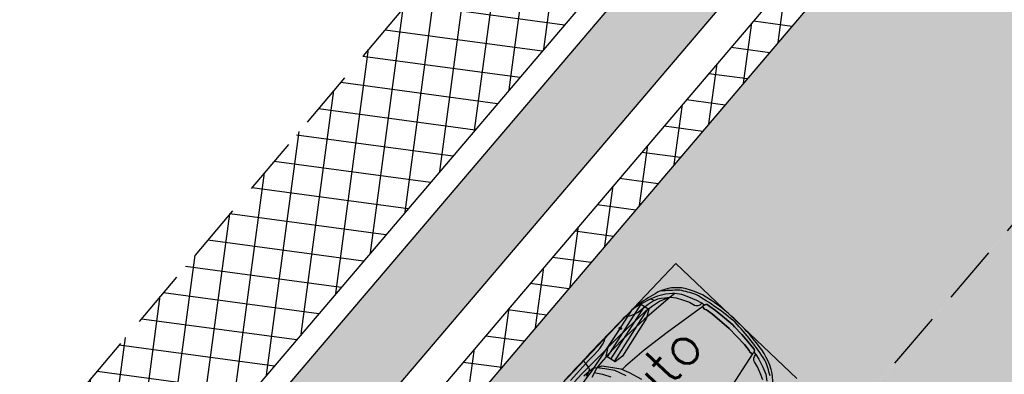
# Model space of a CAD drawing. Header units: metres. Extents: x 183890 to 185675, y 327401 to 328446.
# Tile 32 of 69: x 184144 to 184155, y 327853 to 327857. Entities that reach past the tile are written whole.
import ezdxf
from ezdxf.enums import TextEntityAlignment as Align

# ---------------------------------------------------------------- set-up
doc = ezdxf.new("R2010")
doc.units = ezdxf.units.M
doc.header["$LTSCALE"] = 0.2
doc.linetypes.add('HIDDEN', pattern=[9.525, 6.35, -3.175])
doc.linetypes.add('HIDDEN2', pattern=[4.7625, 3.175, -1.5875])
for name, color, linetype in [('O_RIO_L_KOKER', 7, 'Continuous'), ('O_WEGEN_A_PVAK', 253, 'Continuous'), ('O_WEGEN_A_RIJWEG_GEB KL', 253, 'Continuous'), ('O_WEGEN_A_TROTTOIR', 252, 'Continuous'), ('O_WEGEN_L_2STREK', 3, 'Continuous'), ('O_WEGEN_L_OB 60x200', 2, 'HIDDEN'), ('O_WEGEN_L_P-VAK', 6, 'HIDDEN2'), ('O_WEGEN_T_MAATVOERING', 1, 'Continuous'), ('Rijcurves', 1, 'Continuous')]:
    doc.layers.add(name, color=color, linetype=linetype)
doc.styles.add('TSText', font='Simplex.shx')

# ---------------------------------------------------------------- blocks, each defined once
blk = doc.blocks.new('*U282')
at = {"layer": 'O_WEGEN_T_MAATVOERING', "color": 2, "linetype": 'Continuous'}
blk.add_circle((0, 0), 0.0127, dxfattribs=at)
blk = doc.blocks.new('*U289')
at = {"layer": 'O_WEGEN_T_MAATVOERING', "color": 3, "linetype": 'Continuous', "flags": 128}
blk.add_lwpolyline([(184148.992, 327851.276), (184151.629, 327854.057), (184152.957, 327852.798)], dxfattribs=at)
blk = doc.blocks.new('*U291')
at = {"layer": 'O_WEGEN_T_MAATVOERING', "color": 7, "linetype": 'Continuous'}
for p, q in [((-5.666, 2.864), (-4.84, 2.878)), ((-4.87, 2.718), (-4.84, 2.878)), ((-4.84, 2.878), (-4.833, 3.03)), ((-4.84, 2.878), (-4.699, 2.879)), ((-4.699, 2.879), (-4.394, 2.885)), ((-4.394, 2.885), (-4.111, 2.885)), ((-4.111, 2.885), (-3.94, 2.914)), ((-3.94, 2.914), (-3.784, 2.957)), ((-3.784, 2.957), (-3.687, 3.023)), ((-2.64, 3.011), (-2.511, 2.914)), ((-2.511, 2.914), (-2.348, 2.827)), ((-2.159, 2.971), (-2.301, 3)), ((-1.891, 2.899), (-2.159, 2.971)), ((-1.539, 2.782), (-1.891, 2.899)), ((-5.598, 2.722), (-5.228, 2.726)), ((-5.228, 2.726), (-4.87, 2.718)), ((-4.974, 2.595), (-5.217, 2.622)), ((-5.155, 2.555), (-4.974, 2.595)), ((-4.692, 2.487), (-5.062, 2.384)), ((-4.974, 2.595), (-4.907, 2.646)), ((-4.795, 2.566), (-4.974, 2.595)), ((-4.907, 2.646), (-4.87, 2.718)), ((-4.87, 2.718), (-4.282, 2.711)), ((-4.692, 2.487), (-4.795, 2.566)), ((-4.44, 2.502), (-4.692, 2.487)), ((-4.692, 2.487), (-4.509, 2.4)), ((-4.509, 2.258), (-4.692, 2.487)), ((-4.058, 2.518), (-4.44, 2.502)), ((-4.282, 2.711), (-3.479, 2.689)), ((-3.345, 2.518), (-4.058, 2.518)), ((-3.479, 2.689), (-2.854, 2.667)), ((-2.241, 2.446), (-3.345, 2.518)), ((-2.854, 2.667), (-2.37, 2.638)), ((-2.37, 2.638), (-1.983, 2.609)), ((-2.348, 2.827), (-2.206, 2.783)), ((-2.206, 2.783), (-1.968, 2.754)), ((-1.983, 2.609), (-1.693, 2.566)), ((-1.968, 2.754), (-1.745, 2.718)), ((-1.745, 2.718), (-1.499, 2.664)), ((-1.693, 2.566), (-1.388, 2.5)), ((-1.312, 2.673), (-1.539, 2.782)), ((-1.539, 2.782), (-1.518, 2.701)), ((-1.518, 2.701), (-1.499, 2.664)), ((-1.499, 2.664), (-1.475, 2.641)), ((-1.475, 2.641), (-1.375, 2.603)), ((-1.388, 2.5), (-1.039, 2.337)), ((-1.375, 2.603), (-1.265, 2.529)), ((-1.063, 2.519), (-1.312, 2.673)), ((-1.265, 2.529), (-1.174, 2.445)), ((-0.867, 2.351), (-1.063, 2.519)), ((-4.872, 2.435), (-4.709, 2.187)), ((-4.709, 2.187), (-4.573, 1.895)), ((-4.509, 2.4), (-4.282, 2.081)), ((-4.309, 1.948), (-4.509, 2.258)), ((-1.336, 2.357), (-2.241, 2.446)), ((-1.024, 2.315), (-1.336, 2.357)), ((-1.174, 2.445), (-1.039, 2.337)), ((-1.039, 2.337), (-1.02, 2.309)), ((-0.819, 2.286), (-1.024, 2.315)), ((-1.02, 2.309), (-0.891, 2.146)), ((-0.891, 2.146), (-0.786, 1.931)), ((-0.819, 2.286), (-0.867, 2.351)), ((-0.666, 2.085), (-0.819, 2.286)), ((-4.164, 1.523), (-4.309, 1.948)), ((-4.282, 2.081), (-4.119, 1.833)), ((-4.119, 1.833), (-4.001, 1.523)), ((-3.937, 1.78), (-4.102, 1.79)), ((-3.047, 1.683), (-3.937, 1.78)), ((-0.786, 1.931), (-0.68, 1.693)), ((-0.556, 1.828), (-0.666, 2.085)), ((-0.45, 1.534), (-0.556, 1.828)), ((-4.001, 1.523), (-3.873, 1.036)), ((-2.012, 1.523), (-3.047, 1.683)), ((-0.464, 1.232), (-2.012, 1.523)), ((-0.68, 1.693), (-0.628, 1.487)), ((-0.628, 1.487), (-0.604, 1.441)), ((-0.604, 1.441), (-0.546, 1.375)), ((-0.402, 1.342), (-0.45, 1.534)), ((-0.546, 1.375), (-0.484, 1.347)), ((-0.484, 1.347), (-0.441, 1.342)), ((-0.476, 1.209), (-0.482, 1.121)), ((-0.482, 1.121), (-0.476, 1.209)), ((-0.482, 1.121), (-0.458, 1.058)), ((-0.458, 1.058), (-0.482, 1.121)), ((-0.464, 1.232), (-0.476, 1.209)), ((-0.476, 1.209), (-0.464, 1.232)), ((-0.434, 1.238), (-0.464, 1.232)), ((-0.464, 1.232), (-0.434, 1.238)), ((-0.441, 1.342), (-0.402, 1.342)), ((-0.398, 1.232), (-0.434, 1.238)), ((-0.434, 1.238), (-0.398, 1.232)), ((-0.386, 1.229), (-0.402, 1.342)), ((-0.368, 1.226), (-0.398, 1.232)), ((-0.398, 1.232), (-0.368, 1.226)), ((-0.333, 1.203), (-0.368, 1.226)), ((-0.368, 1.226), (-0.333, 1.203)), ((-0.297, 1.168), (-0.333, 1.203)), ((-0.333, 1.203), (-0.297, 1.168)), ((-0.285, 1.052), (-0.297, 1.168)), ((-0.297, 1.168), (-0.285, 1.052)), ((-0.458, 1.058), (-0.422, 0.796)), ((-0.422, 0.796), (-0.458, 1.058)), ((-0.422, 0.796), (-0.375, 0)), ((-0.375, 0), (-0.422, 0.796)), ((-0.249, 0.808), (-0.285, 1.052)), ((-0.285, 1.052), (-0.249, 0.808)), ((-0.219, 0.482), (-0.249, 0.808)), ((-0.249, 0.808), (-0.219, 0.482)), ((-0.202, 0.093), (-0.219, 0.482)), ((-0.219, 0.482), (-0.202, 0.093)), ((-0.375, 0), (-0.422, -0.796)), ((-0.422, -0.796), (-0.375, 0)), ((-0.196, 0), (-0.202, 0.093)), ((-0.202, 0.093), (-0.196, 0)), ((-0.202, -0.093), (-0.196, 0)), ((-0.196, 0), (-0.202, -0.093)), ((-0.219, -0.482), (-0.202, -0.093)), ((-0.202, -0.093), (-0.219, -0.482)), ((-0.249, -0.808), (-0.219, -0.482)), ((-0.219, -0.482), (-0.249, -0.808)), ((-0.458, -1.058), (-0.482, -1.121)), ((-0.482, -1.121), (-0.458, -1.058)), ((-0.422, -0.796), (-0.458, -1.058)), ((-0.458, -1.058), (-0.422, -0.796)), ((-0.297, -1.168), (-0.285, -1.052)), ((-0.285, -1.052), (-0.297, -1.168)), ((-0.285, -1.052), (-0.249, -0.808)), ((-0.249, -0.808), (-0.285, -1.052)), ((-0.464, -1.232), (-2.012, -1.523)), ((-0.604, -1.441), (-0.546, -1.375)), ((-0.546, -1.375), (-0.484, -1.347)), ((-0.484, -1.347), (-0.441, -1.342)), ((-0.482, -1.121), (-0.476, -1.209)), ((-0.476, -1.209), (-0.482, -1.121)), ((-0.476, -1.209), (-0.464, -1.232)), ((-0.464, -1.232), (-0.476, -1.209)), ((-0.464, -1.232), (-0.434, -1.238)), ((-0.434, -1.238), (-0.464, -1.232)), ((-0.402, -1.342), (-0.45, -1.534)), ((-0.441, -1.342), (-0.402, -1.342)), ((-0.434, -1.238), (-0.398, -1.232)), ((-0.398, -1.232), (-0.434, -1.238)), ((-0.386, -1.229), (-0.402, -1.342)), ((-0.398, -1.232), (-0.368, -1.226)), ((-0.368, -1.226), (-0.398, -1.232)), ((-0.368, -1.226), (-0.333, -1.203)), ((-0.333, -1.203), (-0.368, -1.226)), ((-0.333, -1.203), (-0.297, -1.168)), ((-0.297, -1.168), (-0.333, -1.203)), ((-0.786, -1.931), (-0.68, -1.693)), ((-0.68, -1.693), (-0.628, -1.487)), ((-0.628, -1.487), (-0.604, -1.441)), ((-0.45, -1.534), (-0.556, -1.828)), ((-0.891, -2.146), (-0.786, -1.931)), ((-0.666, -2.085), (-0.819, -2.286)), ((-0.556, -1.828), (-0.666, -2.085))]:
    blk.add_line(p, q, dxfattribs=at)
blk.add_lwpolyline([(-1.303, -2.795, 0.168335), (-0.493, -2.239, 0.121029), (-0.079, -1.072, 0.039871), (0, 0, 0.039871), (-0.079, 1.072, 0.121029), (-0.493, 2.239, 0.168335), (-1.303, 2.795, 0.045444), (-2.081, 2.977, 0.020498), (-3.145, 3.016, 0.00399), (-5.078, 3.027, -0.000328), (-5.826, 3.018, 0.089605)], format="xyb", dxfattribs=at)
for centre, radius, start, end in [((-5.375, -2.219), 6.528, 43.0418, 49.2562), ((-3.675, 0.237), 3.666, 23.7799, 33.0718), ((-8.713, -0.378), 8.65, 2.5062, 14.0037), ((-8.713, 0.378), 8.65, 345.9963, 357.4938), ((-3.675, -0.237), 3.666, 326.9282, 336.2201)]:
    blk.add_arc(centre, radius, start, end, dxfattribs=at)
blk = doc.blocks.new('*U290')
at = {"layer": 'O_WEGEN_T_MAATVOERING', "color": 2, "linetype": 'Continuous'}
for p, q in [((-0.431, 0.837), (-0.8, 0.259)), ((-0.392, 0.812), (-0.762, 0.234)), ((-0.354, 0.787), (-0.723, 0.209))]:
    blk.add_line(p, q, dxfattribs=at)
at = {"layer": 'O_WEGEN_T_MAATVOERING', "color": 7, "linetype": 'Continuous', "flags": 128}
blk.add_lwpolyline([(-0.44, 0.843), (-0.344, 0.781), (-0.367, 0.682), (-0.633, 0.266), (-0.713, 0.203), (-0.81, 0.265), (-0.787, 0.364), (-0.521, 0.78)], close=True, dxfattribs=at)
at = {"layer": 'O_WEGEN_T_MAATVOERING', "xscale": 0.3047304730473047, "yscale": 0.3047304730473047, "zscale": 0.3047304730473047, "rotation": 46.53443883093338}
blk.add_blockref('*U291', (0.619, 0.653), dxfattribs=at)
at = {"layer": 'O_WEGEN_T_MAATVOERING', "color": 4, "style": 'TSText'}
blk.add_text('Personenauto', height=0.43575, rotation=46.5344, dxfattribs=at).set_placement((-1.243, -0.944), align=Align.MIDDLE_CENTER)
blk = doc.blocks.new('*U249')
at = {"layer": 'O_WEGEN_T_MAATVOERING', "color": 2, "linetype": 'Continuous', "flags": 128}
blk.add_lwpolyline([(184148.382, 327849.683), (184148.481, 327849.832), (184148.99, 327850.594), (184149.54, 327851.366), (184150.143, 327852.118), (184150.706, 327852.876), (184151.02, 327853.347)], dxfattribs=at)
at = {"layer": 'O_WEGEN_T_MAATVOERING'}
for name, p in [('*U289', (0, 0)), ('*U290', (184151.674, 327852.775)), ('*U282', (184151.02, 327853.347))]:
    blk.add_blockref(name, p, dxfattribs=at)

msp = doc.modelspace()

# ---------------------------------------------------------------- hatches: boundary and pattern name
at = {"layer": 'O_RIO_L_KOKER'}
h = msp.add_hatch(color=143, dxfattribs=at)
h.dxf.hatch_style = 1
h.paths.add_polyline_path([(184144.772, 327850.149), (184145.274, 327849.721), (184145.557, 327849.651), (184153.877, 327859.413), (184153.763, 327859.681), (184153.261, 327860.109)])
at = {"layer": 'O_WEGEN_A_PVAK'}
msp.add_hatch(color=256, dxfattribs=at).paths.add_polyline_path([(184164.66, 327865.915), (184160.569, 327861.115), (184159.401, 327859.744), (184148.894, 327847.415), (184150.264, 327846.248), (184154.155, 327850.814), (184160.322, 327858.05), (184166.03, 327864.747)])
at = {"layer": 'O_WEGEN_A_RIJWEG_GEB KL'}
h = msp.add_hatch(color=256, dxfattribs=at)
edge = h.paths.add_edge_path()
edge.add_arc((184069.395, 327755.236), 2.5, 0, 360)
edge = h.paths.add_edge_path()
edge.add_arc((184141.334, 327838.439), 2.5, 0, 360)
edge = h.paths.add_edge_path()
edge.add_line((184071.543, 327749.803), (184075.32, 327753.21))
edge.add_line((184075.32, 327753.21), (184074.101, 327754.593))
edge.add_arc((184077.852, 327757.9), 5.001, 139.4348, 221.4024, ccw=False)
edge.add_line((184074.053, 327761.153), (184081.355, 327769.474))
edge.add_line((184081.355, 327769.474), (184089.842, 327779.145))
edge.add_line((184089.842, 327779.145), (184117.551, 327810.721))
edge.add_line((184117.551, 327810.721), (184122.328, 327816.245))
edge.add_line((184122.328, 327816.245), (184136.397, 327832.752))
edge.add_arc((184140.202, 327829.509), 5, 44.2862, 139.5601, ccw=False)
edge.add_line((184143.782, 327833), (184147.349, 327836.39))
edge.add_line((184147.349, 327836.39), (184146.309, 327837.484))
edge.add_arc((184149.934, 327840.928), 5, 139.5601, 223.5378, ccw=False)
edge.add_line((184146.128, 327844.171), (184188.402, 327893.773))
edge.add_line((184188.402, 327893.773), (184186.047, 327896.019))
edge.add_line((184186.047, 327896.019), (184139.751, 327841.699))
edge.add_line((184139.751, 327841.699), (184115.108, 327812.865))
edge.add_line((184115.108, 327812.865), (184065.271, 327756.073))
edge.add_line((184065.271, 327756.073), (184037.164, 327724.555))
edge.add_line((184037.164, 327724.555), (184039.614, 327722.413))
edge.add_line((184039.614, 327722.413), (184040.183, 327723.052))
edge.add_line((184040.183, 327723.052), (184064.058, 327749.828))
edge.add_arc((184067.79, 327746.501), 5, 41.3421, 138.2793, ccw=False)
at = {"layer": 'O_WEGEN_A_TROTTOIR'}
h = msp.add_hatch(dxfattribs=at)
h.set_pattern_fill('ANSI37', color=256, scale=0.1, style=0)
h.set_pattern_definition([(82.34754, (184037.04, 327702.93264), (-0.31467236, 0.0422795), []), (172.34754, (184037.04, 327702.93264), (-0.0422795, -0.31467236), [])])
edge = h.paths.add_edge_path()
edge.add_line((184170.924, 327916.789), (184168.162, 327914.068))
edge.add_line((184168.162, 327914.068), (184184.454, 327898.671))
edge.add_line((184184.454, 327898.671), (184178.245, 327892.018))
edge.add_line((184178.245, 327892.018), (184159.774, 327870.508))
edge.add_line((184159.774, 327870.508), (184152.066, 327861.389))
edge.add_line((184152.066, 327861.389), (184143.137, 327850.82))
edge.add_line((184143.137, 327850.82), (184133.161, 327839.094))
edge.add_line((184133.161, 327839.094), (184128.053, 327832.995))
edge.add_line((184128.053, 327832.995), (184120.988, 327824.56))
edge.add_line((184120.988, 327824.56), (184113.527, 327816.631))
edge.add_line((184113.527, 327816.631), (184112.276, 327815.34))
edge.add_line((184112.276, 327815.34), (184109.326, 327812.041))
edge.add_line((184109.326, 327812.041), (184106.376, 327808.742))
edge.add_line((184106.376, 327808.742), (184101.891, 327803.637))
edge.add_line((184101.891, 327803.637), (184098.017, 327799.213))
edge.add_line((184098.017, 327799.213), (184094.485, 327795.152))
edge.add_line((184094.485, 327795.152), (184089.864, 327789.84))
edge.add_line((184089.864, 327789.84), (184080.507, 327778.997))
edge.add_line((184080.507, 327778.997), (184072.107, 327769.269))
edge.add_line((184072.107, 327769.269), (184069.467, 327766.038))
edge.add_line((184069.467, 327766.038), (184065.885, 327762.22))
edge.add_line((184065.885, 327762.22), (184062.772, 327758.415))
edge.add_line((184062.772, 327758.415), (184057.054, 327752.018))
edge.add_line((184057.054, 327752.018), (184050.046, 327744.11))
edge.add_line((184050.046, 327744.11), (184035.761, 327727.99))
edge.add_line((184035.761, 327727.99), (184036.834, 327727.033))
edge.add_line((184036.834, 327727.033), (184058.029, 327750.82))
edge.add_line((184058.029, 327750.82), (184057.932, 327750.907))
edge.add_line((184057.932, 327750.907), (184061.66, 327755.088))
edge.add_line((184061.66, 327755.088), (184061.757, 327755.001))
edge.add_line((184061.757, 327755.001), (184064.659, 327758.271))
edge.add_line((184064.659, 327758.271), (184064.561, 327758.357))
edge.add_line((184064.561, 327758.357), (184067.53, 327761.739))
edge.add_line((184067.53, 327761.739), (184067.627, 327761.654))
edge.add_line((184067.627, 327761.654), (184078.206, 327773.709))
edge.add_line((184078.206, 327773.709), (184078.361, 327773.885))
edge.add_line((184078.361, 327773.885), (184078.263, 327773.97))
edge.add_line((184078.263, 327773.97), (184081.891, 327778.104))
edge.add_line((184081.891, 327778.104), (184081.988, 327778.019))
edge.add_line((184081.988, 327778.019), (184084.84, 327781.269))
edge.add_line((184084.84, 327781.269), (184084.743, 327781.355))
edge.add_line((184084.743, 327781.355), (184088.37, 327785.489))
edge.add_line((184088.37, 327785.489), (184088.468, 327785.403))
edge.add_line((184088.468, 327785.403), (184089.318, 327786.372))
edge.add_line((184089.318, 327786.372), (184095.901, 327793.873))
edge.add_line((184095.901, 327793.873), (184100.978, 327799.659))
edge.add_line((184100.978, 327799.659), (184100.881, 327799.745))
edge.add_line((184100.881, 327799.745), (184105.564, 327805.081))
edge.add_line((184105.564, 327805.081), (184105.661, 327804.995))
edge.add_line((184105.661, 327804.995), (184112.262, 327812.517))
edge.add_arc((184105.116, 327818.961), 9.623, 317.9575, 319.5061)
edge.add_arc((184109.212, 327809.14), 4.81, 47.9575, 49.5061)
edge.add_arc((184002.516, 327911.605), 147.727, 318.02167, 319.57028)
edge.add_arc((184118.172, 327819.388), 4.81, 228.1998, 229.7484)
edge.add_arc((183832.849, 328064.273), 376.066, 318.62851, 320.20152)
edge.add_line((184121.781, 327823.558), (184121.682, 327823.642))
edge.add_line((184121.682, 327823.642), (184124.414, 327826.848))
edge.add_line((184124.414, 327826.848), (184124.513, 327826.764))
edge.add_line((184124.513, 327826.764), (184132.996, 327836.717))
edge.add_line((184132.996, 327836.717), (184132.897, 327836.801))
edge.add_line((184132.897, 327836.801), (184136.464, 327840.987))
edge.add_line((184136.464, 327840.987), (184136.563, 327840.903))
edge.add_line((184136.563, 327840.903), (184141.661, 327846.885))
edge.add_line((184141.661, 327846.885), (184141.563, 327846.969))
edge.add_line((184141.563, 327846.969), (184144.288, 327850.167))
edge.add_line((184144.288, 327850.167), (184144.387, 327850.083))
edge.add_line((184144.387, 327850.083), (184153.07, 327860.271))
edge.add_line((184153.07, 327860.271), (184152.971, 327860.355))
edge.add_line((184152.971, 327860.355), (184155.89, 327863.78))
edge.add_line((184155.89, 327863.78), (184155.989, 327863.696))
edge.add_line((184155.989, 327863.696), (184160.786, 327869.324))
edge.add_line((184160.786, 327869.324), (184160.687, 327869.408))
edge.add_line((184160.687, 327869.408), (184164.23, 327873.566))
edge.add_line((184164.23, 327873.566), (184164.329, 327873.482))
edge.add_line((184164.329, 327873.482), (184168.616, 327878.512))
edge.add_line((184168.616, 327878.512), (184168.517, 327878.596))
edge.add_line((184168.517, 327878.596), (184170.139, 327880.499))
edge.add_line((184170.139, 327880.499), (184170.238, 327880.415))
edge.add_line((184170.238, 327880.415), (184184.826, 327897.532))
edge.add_line((184184.826, 327897.532), (184186.006, 327896.526))
edge.add_line((184186.006, 327896.526), (184174.704, 327883.265))
edge.add_line((184174.704, 327883.265), (184164.715, 327871.544))
edge.add_line((184164.715, 327871.544), (184157.281, 327862.822))
edge.add_line((184157.281, 327862.822), (184152.791, 327857.554))
edge.add_line((184152.791, 327857.554), (184143.001, 327846.067))
edge.add_line((184143.001, 327846.067), (184132.345, 327833.563))
edge.add_line((184132.345, 327833.563), (184123.001, 327822.6))
edge.add_line((184123.001, 327822.6), (184116.052, 327814.492))
edge.add_line((184116.052, 327814.492), (184110.707, 327808.396))
edge.add_line((184110.707, 327808.396), (184097.066, 327792.85))
edge.add_line((184097.066, 327792.85), (184068.627, 327760.443))
edge.add_line((184068.627, 327760.443), (184065.613, 327757.008))
edge.add_line((184065.613, 327757.008), (184063.127, 327754.209))
edge.add_line((184063.127, 327754.209), (184062.277, 327753.256))
edge.add_line((184062.277, 327753.256), (184055.091, 327745.196))
edge.add_line((184055.091, 327745.196), (184054.464, 327745.366))
edge.add_line((184054.464, 327745.366), (184053.741, 327746.011))
edge.add_line((184053.741, 327746.011), (184035.879, 327725.963))
edge.add_line((184035.879, 327725.963), (184037.294, 327724.701))
edge.add_line((184037.294, 327724.701), (184037.757, 327725.214))
edge.add_line((184037.757, 327725.214), (184036.414, 327726.412))
edge.add_line((184036.414, 327726.412), (184044.4, 327735.369))
edge.add_line((184044.4, 327735.369), (184045.743, 327734.171))
edge.add_line((184045.743, 327734.171), (184051.284, 327740.386))
edge.add_line((184051.284, 327740.386), (184059.934, 327750.087))
edge.add_line((184059.934, 327750.087), (184083.253, 327776.564))
edge.add_line((184083.253, 327776.564), (184097.631, 327792.948))
edge.add_line((184097.631, 327792.948), (184127.43, 327827.282))
edge.add_line((184127.43, 327827.282), (184139.751, 327841.699))
edge.add_line((184139.751, 327841.699), (184153.059, 327857.313))
edge.add_line((184153.059, 327857.313), (184171.263, 327878.673))
edge.add_line((184171.263, 327878.673), (184186.047, 327896.019))
edge.add_arc((184182.441, 327899.509), 5.018, 315.9407, 407.2412)
edge.add_line((184185.848, 327903.193), (184184.492, 327901.723))
edge.add_line((184184.492, 327901.723), (184175.628, 327909.812))
edge.add_line((184175.628, 327909.812), (184176.984, 327911.282))
edge.add_line((184176.984, 327911.282), (184170.924, 327916.789))
h = msp.add_hatch(dxfattribs=at)
h.set_pattern_fill('ANSI37', color=256, scale=0.1, style=0)
h.set_pattern_definition([(91.2516, (184175.12587, 327907.19572), (-0.3174243, -0.006935), []), (181.2516, (184175.12587, 327907.19572), (0.006935, -0.3174243), [])])
edge = h.paths.add_edge_path()
edge.add_line((184196.895, 327892.657), (184194.572, 327890.082))
edge.add_line((184194.572, 327890.082), (184191.83, 327892.373))
edge.add_line((184191.83, 327892.373), (184180.76, 327882.153))
edge.add_line((184180.76, 327882.153), (184175.66, 327876.56))
edge.add_line((184175.66, 327876.56), (184176.977, 327875.116))
edge.add_line((184176.977, 327875.116), (184177.012, 327875.081))
edge.add_line((184177.012, 327875.081), (184169.576, 327867.331))
edge.add_line((184169.576, 327867.331), (184166.324, 327863.629))
edge.add_line((184166.324, 327863.629), (184157.874, 327853.804))
edge.add_line((184157.874, 327853.804), (184147.92, 327842.234))
edge.add_line((184147.92, 327842.234), (184147.031, 327840.516))
edge.add_line((184147.031, 327840.516), (184146.98, 327839.701))
edge.add_line((184146.98, 327839.701), (184147.278, 327838.895))
edge.add_line((184147.278, 327838.895), (184147.94, 327837.632))
edge.add_line((184147.94, 327837.632), (184147.993, 327837.66))
edge.add_line((184147.993, 327837.66), (184151.868, 327834.104))
edge.add_line((184151.868, 327834.104), (184152.03, 327834.281))
edge.add_line((184152.03, 327834.281), (184157.058, 327829.667))
edge.add_line((184157.058, 327829.667), (184156.459, 327829.468))
edge.add_line((184156.459, 327829.468), (184155.322, 327828.023))
edge.add_line((184155.322, 327828.023), (184157.294, 327820.229))
edge.add_line((184157.294, 327820.229), (184157.861, 327817.989))
edge.add_line((184157.861, 327817.989), (184157.09, 327817.787))
edge.add_arc((184106.974, 327804.297), 51.9, 15.0656, 21.7999)
edge.add_line((184155.162, 327823.571), (184153.227, 327828.408))
edge.add_arc((184134.472, 327820.906), 20.2, 21.7999, 29.2936)
edge.add_arc((184134.472, 327820.906), 20.2, 29.2936, 35.371)
edge.add_line((184150.943, 327832.6), (184150.303, 327833.484))
edge.add_line((184150.303, 327833.484), (184148.879, 327835.07))
edge.add_line((184148.879, 327835.07), (184147.197, 327836.84))
edge.add_line((184147.197, 327836.84), (184147.066, 327836.687))
edge.add_line((184147.066, 327836.687), (184146.309, 327837.484))
edge.add_arc((184149.934, 327840.928), 5, 139.5601, 223.5378, ccw=False)
edge.add_line((184146.128, 327844.171), (184148.894, 327847.415))
edge.add_line((184148.894, 327847.415), (184150.264, 327846.248))
edge.add_line((184150.264, 327846.248), (184159.525, 327857.114))
edge.add_line((184159.525, 327857.114), (184166.03, 327864.747))
edge.add_line((184166.03, 327864.747), (184164.66, 327865.915))
edge.add_line((184164.66, 327865.915), (184173.41, 327876.181))
edge.add_line((184173.41, 327876.181), (184177.158, 327880.579))
edge.add_line((184177.158, 327880.579), (184188.402, 327893.773))
edge.add_arc((184192.208, 327890.529), 5, 47.2036, 139.5601, ccw=False)
edge.add_line((184195.605, 327894.198), (184195.465, 327894.055))
edge.add_line((184195.465, 327894.055), (184196.895, 327892.657))

# ---------------------------------------------------------------- linework, layer by layer
at = {"layer": 'O_RIO_L_KOKER'}
for points in [[(184184.826, 327897.532), (184118.401, 327819.592, -0.003614), (184113.673, 327814.125), (184063.841, 327757.339), (184061.757, 327755.001), (184061.66, 327755.088), (184057.932, 327750.907), (184058.029, 327750.82), (184053.741, 327746.011)], [(184186.006, 327896.526), (184119.58, 327818.586, -0.003614), (184114.838, 327813.102), (184065.002, 327756.312), (184055.091, 327745.196)]]:
    msp.add_lwpolyline(points, format="xyb", dxfattribs=at)
for points in [[(184153.261, 327860.109), (184144.772, 327850.149)], [(184153.877, 327859.413), (184145.557, 327849.651)]]:
    msp.add_lwpolyline(points, dxfattribs=at)
at = {"layer": 'O_WEGEN_L_2STREK', "linetype": 'Continuous'}
msp.add_line((184186.264, 327896.274), (184119.854, 327818.353), dxfattribs=at)
at = {"layer": 'O_WEGEN_L_OB 60x200', "ltscale": 0.5}
msp.add_lwpolyline([(184178.245, 327892.018), (184159.774, 327870.508), (184152.068, 327861.387), (184143.137, 327850.82), (184136.79, 327843.426), (184122.267, 327826.086), (184120.988, 327824.56), (184113.527, 327816.631), (184112.276, 327815.34), (184106.376, 327808.742), (184099.355, 327800.751), (184089.864, 327789.84), (184083.136, 327782.043), (184072.107, 327769.269), (184069.467, 327766.038), (184065.885, 327762.22), (184062.772, 327758.415), (184057.054, 327752.018), (184035.761, 327727.99)], dxfattribs=at)
at = {"layer": 'O_WEGEN_L_P-VAK'}
msp.add_lwpolyline([(184156.682, 327856.553), (184152.786, 327851.982)], dxfattribs=at)

# ---------------------------------------------------------------- block references
at = {"layer": 'Rijcurves'}
msp.add_blockref('*U249', (-0.229, 0.206), dxfattribs=at)

doc.saveas('drawing.dxf')
